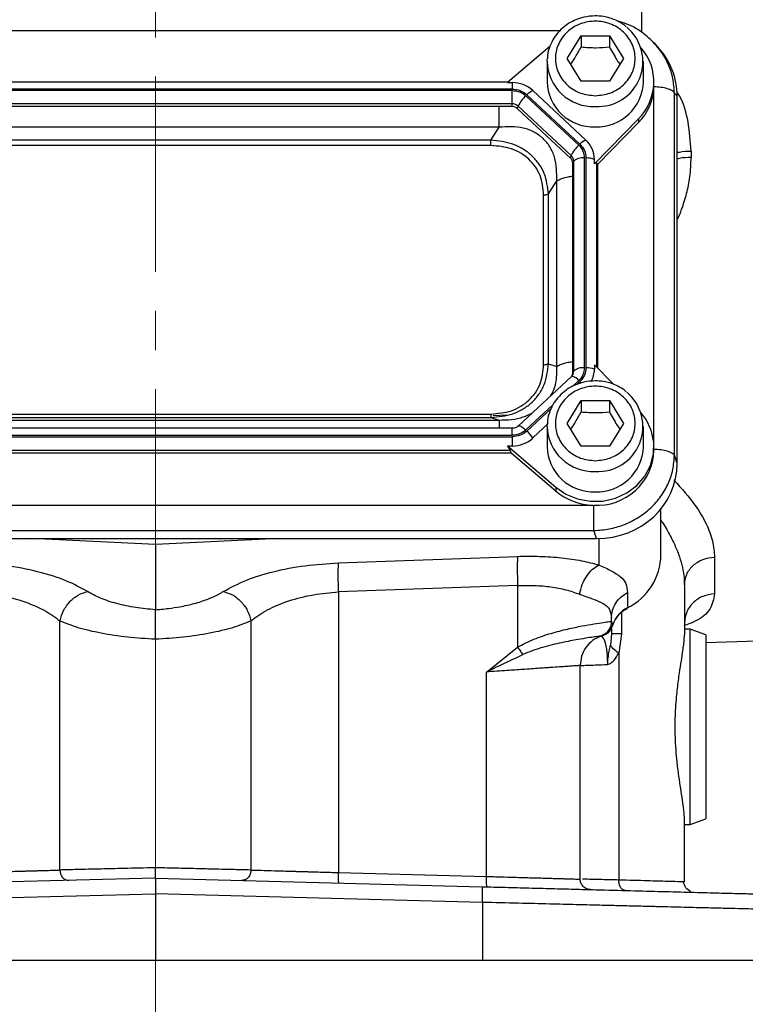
# Model space of a CAD drawing. Header units: inches. Extents: x 0.6 to 16.3, y 0.2 to 11.5.
# Tile 4 of 17: x 4.5 to 6.4, y 4.2 to 6.8. Entities that reach past the tile are written whole.
import ezdxf

# ---------------------------------------------------------------- set-up
doc = ezdxf.new("R2010")
doc.units = ezdxf.units.IN
doc.header["$MEASUREMENT"] = 0
doc.linetypes.add('CENTERX2', pattern=[0.8, 0.5, -0.1, 0.1, -0.1])
doc.styles.add('SLDTEXTSTYLE0', font='TXT', dxfattribs={"width": 0.75})
doc.dimstyles.new('SLDDIMSTYLE0', dxfattribs={"dimtxt": 0.137795, "dimasz": 0.14, "dimexe": 0, "dimexo": 0.0625, "dimgap": 0.034449, "dimtad": 0, "dimdec": 1, "dimlfac": 1.5, "dimrnd": 1e-09, "dimzin": 12, "dimdsep": 46, "dimtxsty": 'SLDTEXTSTYLE0', "dimblk1": 'CLOSED', "dimblk2": 'CLOSED', "dimsah": 1, "dimcen": 0.09, "dimadec": 0, "dimazin": 3, "dimtfac": 1, "dimtdec": 1, "dimtofl": 0, "dimtmove": 0, "dimatfit": 3, "dimldrblk": 'CLOSED', "dimfxl": 0, "dimfrac": 2, "dimtolj": 1, "dimtzin": 12, "dimarcsym": 0})

# ---------------------------------------------------------------- blocks, each defined once
blk = doc.blocks.new('_Closed')
at = {"color": 0, "linetype": 'ByBlock', "lineweight": -2}
for p, q in [((-1, 0.166667), (0, 0)), ((-1, 0.166667), (-1, -0.166667)), ((0, 0), (-1, -0.166667)), ((0, 0), (-1, 0))]:
    blk.add_line(p, q, dxfattribs=at)
blk = doc.blocks.new('_D_11')
at = {"color": 7, "linetype": 'Continuous', "lineweight": 0}
for p, q in [((3.2227, 4.3121), (3.2227, 3.9183)), ((6.476, 4.3121), (6.476, 3.9183)), ((5.6541, 4.1561), (5.6121, 4.1561)), ((5.6121, 4.1561), (5.6121, 3.9374)), ((5.9596, 4.1561), (6.0015, 4.1561)), ((6.0015, 4.1561), (6.0015, 3.9374)), ((3.2227, 3.9577), (5.4913, 3.9577)), ((6.476, 3.9577), (6.1224, 3.9577)), ((5.6121, 3.9374), (5.6541, 3.9374)), ((6.0015, 3.9374), (5.9596, 3.9374))]:
    blk.add_line(p, q, dxfattribs=at)
at = {"color": 7, "linetype": 'Continuous', "lineweight": 18, "xscale": 0.14, "yscale": 0.14, "rotation": 180.0000000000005}
blk.add_blockref('_Closed', (3.2227, 3.9577, 0.1218), dxfattribs=at)
at = {"color": 7, "linetype": 'Continuous', "lineweight": 18, "xscale": 0.14, "yscale": 0.14}
blk.add_blockref('_Closed', (6.476, 3.9577, 0.1218), dxfattribs=at)
at = {"color": 7, "linetype": 'Continuous', "lineweight": 18, "char_height": 0.1378, "attachment_point": 1, "style": 'SLDTEXTSTYLE0'}
for s, insert in [('124', (5.6541, 4.115)), ('4.9', (5.6796, 3.9088))]:
    blk.add_mtext(s, dxfattribs=dict(at, insert=insert))

msp = doc.modelspace()

# ---------------------------------------------------------------- linework, layer by layer
at = {"color": 7, "linetype": 'CENTERX2', "lineweight": 18}
for p, q in [((4.8494, 3.712), (4.8494, 9.9335)), ((4.8494, 5.1731), (4.8494, 3.712))]:
    msp.add_line(p, q, dxfattribs=at)
at = {"color": 8, "linetype": 'Continuous', "lineweight": 25}
for p, q in [((6.0933, 6.7766), (6.0933, 6.7251)), ((5.8834, 6.7286), (3.8152, 6.7286)), ((6.1246, 5.6702), (6.1246, 6.5831)), ((5.9787, 5.8679), (5.9787, 6.3903)), ((5.9172, 5.8198), (5.9326, 5.8341)), ((5.9276, 5.8241), (5.9355, 5.8314)), ((5.797, 5.7076), (5.8671, 5.7729)), ((5.7999, 5.7049), (5.8621, 5.7629)), ((5.7622, 5.6941), (5.7622, 5.7121)), ((5.9848, 5.3622), (5.9848, 5.4299)), ((6.0418, 5.2408), (6.0418, 5.1862))]:
    msp.add_line(p, q, dxfattribs=at)
at = {"color": 7, "linetype": 'Continuous', "lineweight": 25}
for p, q in [((5.9027, 6.6579), (5.9387, 6.7162)), ((5.9387, 6.7162), (6.0107, 6.7162)), ((5.9387, 6.7162), (5.9387, 6.6875)), ((6.0107, 6.7162), (6.0467, 6.6579)), ((6.0107, 6.7162), (6.0107, 6.6875)), ((5.8583, 6.6886), (5.7503, 6.5962)), ((6.1269, 6.6946), (6.1235, 6.6984)), ((6.1352, 6.6869), (6.1276, 6.6952)), ((5.8514, 6.6503), (5.8516, 6.6567)), ((5.8514, 6.6503), (5.8514, 6.5982)), ((5.9387, 6.5997), (5.9027, 6.6579)), ((6.0467, 6.6579), (6.0107, 6.5997)), ((6.098, 6.5982), (6.098, 6.6503)), ((6.0107, 6.5997), (5.9387, 6.5997)), ((5.7622, 6.5797), (3.9372, 6.5797)), ((5.7622, 6.5759), (3.9372, 6.5759)), ((5.7521, 6.5977), (3.9473, 6.5977)), ((5.7503, 6.5962), (5.7622, 6.5962)), ((5.7622, 6.5962), (5.7622, 6.5797)), ((5.7622, 6.5419), (5.7622, 6.5759)), ((5.9506, 6.4492), (5.8151, 6.5757)), ((6.1247, 6.5887), (6.1247, 6.5982)), ((6.1247, 6.5852), (6.1247, 6.5887)), ((5.9326, 6.4359), (5.797, 6.5625)), ((5.9355, 6.4386), (5.7999, 6.5652)), ((6.1771, 5.6428), (6.1771, 6.5694)), ((6.184, 6.5618), (6.1771, 6.5694)), ((6.184, 5.6223), (6.184, 6.5618)), ((5.7622, 6.5419), (3.9372, 6.5419)), ((5.7622, 6.5348), (3.9372, 6.5348)), ((5.7622, 6.5348), (5.7622, 6.5419)), ((5.7759, 6.5295), (5.7775, 6.536)), ((5.9114, 6.403), (5.7759, 6.5295)), ((5.9131, 6.4094), (5.7775, 6.536)), ((5.9725, 6.3887), (6.0853, 6.5036)), ((6.0853, 6.5036), (6.0853, 6.4941)), ((5.7288, 6.4822), (3.9707, 6.4822)), ((5.7074, 6.449), (5.7288, 6.4822)), ((5.981, 6.3878), (6.0853, 6.4941)), ((5.7074, 6.449), (3.992, 6.449)), ((5.7074, 6.4351), (3.992, 6.4351)), ((5.9114, 6.403), (5.9131, 6.4094)), ((5.947, 5.8666), (5.947, 6.4034)), ((5.9511, 5.8666), (5.9511, 6.4034)), ((5.9725, 6.3887), (5.9725, 6.3998)), ((6.2199, 6.4212), (6.2199, 6.4049)), ((5.917, 6.3903), (5.9194, 6.3951)), ((5.917, 5.8535), (5.917, 6.3903)), ((5.9194, 5.8583), (5.9194, 6.3951)), ((5.981, 6.3878), (5.9787, 6.3903)), ((5.981, 5.8655), (5.981, 6.3878)), ((5.8546, 6.3115), (5.876, 6.3447)), ((5.876, 5.8704), (5.876, 6.3447)), ((5.8425, 5.8745), (5.8425, 6.309)), ((5.8546, 5.877), (5.8546, 6.3115)), ((5.8546, 5.877), (5.876, 5.8704)), ((5.9725, 5.8741), (5.9725, 5.863)), ((6.0214, 5.8244), (5.9725, 5.8741)), ((5.9135, 5.8445), (5.7779, 5.718)), ((5.9174, 5.8498), (5.9142, 5.845)), ((5.917, 5.8535), (5.9194, 5.8583)), ((5.9173, 5.8496), (5.917, 5.849)), ((5.9027, 5.7244), (5.9387, 5.7826)), ((5.9387, 5.7826), (6.0107, 5.7826)), ((5.9387, 5.7826), (5.9387, 5.7539)), ((6.0107, 5.7826), (6.0467, 5.7244)), ((6.0107, 5.7826), (6.0107, 5.7539)), ((3.992, 5.7484), (5.7074, 5.7484)), ((5.7131, 5.7447), (5.748, 5.7465)), ((3.9707, 5.7329), (5.7288, 5.7329)), ((3.992, 5.7396), (5.7074, 5.7396)), ((5.7074, 5.7396), (5.7288, 5.7329)), ((5.8151, 5.6871), (5.8545, 5.7239)), ((5.8514, 5.7167), (5.8516, 5.7231)), ((5.9387, 5.6662), (5.9027, 5.7244)), ((6.0467, 5.7244), (6.0107, 5.6662)), ((5.7622, 5.7121), (3.9372, 5.7121)), ((3.9372, 5.6941), (5.7622, 5.6941)), ((5.8514, 5.7167), (5.8514, 5.6646)), ((6.098, 5.6646), (6.098, 5.7167)), ((3.9372, 5.6903), (5.7622, 5.6903)), ((5.7622, 5.6903), (5.7622, 5.6667)), ((3.9398, 5.6492), (5.7596, 5.6492)), ((3.9424, 5.6562), (5.757, 5.6562)), ((5.7503, 5.6667), (5.8734, 5.5614)), ((5.7503, 5.6667), (5.7622, 5.6667)), ((5.7596, 5.6492), (5.757, 5.6562)), ((5.7596, 5.6492), (5.8734, 5.5518)), ((6.0107, 5.6662), (5.9387, 5.6662)), ((6.1247, 5.6551), (6.1247, 5.6646)), ((6.184, 5.6223), (6.1771, 5.6428)), ((5.8734, 5.5614), (5.8734, 5.5518)), ((3.7307, 5.5152), (5.9687, 5.5152)), ((6.1427, 5.3887), (6.1427, 5.5059)), ((3.7285, 5.4503), (5.971, 5.4503)), ((5.9779, 5.4298), (5.971, 5.4503)), ((3.7215, 5.4298), (5.9779, 5.4298)), ((4.8494, 5.4143), (4.5324, 5.4298)), ((5.1664, 5.4298), (4.8494, 5.4143)), ((4.8494, 5.4143), (4.8494, 5.2479)), ((5.3181, 5.3678), (5.776, 5.3843)), ((6.2799, 5.3825), (6.2799, 5.2885)), ((5.776, 5.3097), (5.3181, 5.2932)), ((5.3181, 5.2932), (5.3181, 4.5755)), ((5.776, 5.3097), (5.776, 5.152)), ((6.0571, 5.2919), (6.0571, 5.2528)), ((6.2027, 5.3112), (6.2027, 5.1833)), ((4.605, 4.582), (4.605, 5.2196)), ((5.0938, 5.2196), (5.0938, 4.582)), ((6.016, 5.2182), (6.016, 5.2266)), ((6.016, 5.2182), (6.016, 5.2182)), ((6.0195, 5.2091), (6.016, 5.2182)), ((6.016, 5.2001), (6.016, 5.1862)), ((6.2174, 5.1982), (6.2027, 5.1982)), ((6.2574, 5.1836), (6.2174, 5.1982)), ((6.2174, 4.9481), (6.2174, 5.1982)), ((6.2574, 5.1637), (7.2105, 5.197)), ((5.9894, 5.1805), (5.9894, 5.1805)), ((5.9941, 5.182), (5.9961, 5.1827)), ((6.016, 5.1862), (6.0133, 5.1572)), ((6.0418, 5.1862), (6.0346, 5.1368)), ((6.2574, 5.1836), (6.2574, 4.9481)), ((5.696, 5.0885), (5.776, 5.152)), ((6.0346, 5.1368), (6.0346, 4.5563)), ((5.696, 4.5656), (5.696, 5.0885)), ((5.936, 4.5586), (5.936, 5.1051)), ((6.2174, 4.6981), (6.2174, 4.9481)), ((6.2574, 4.9481), (6.2574, 4.7126)), ((6.2027, 4.5517), (6.2027, 4.713)), ((6.2174, 4.6981), (6.2574, 4.7126)), ((6.2027, 4.6981), (6.2174, 4.6981)), ((4.8494, 4.5611), (4.0135, 4.5392)), ((4.8494, 4.5611), (5.6853, 4.5392)), ((5.3181, 4.5755), (5.696, 4.5656)), ((6.2027, 4.5517), (6.1977, 4.5518)), ((4.0124, 4.4992), (4.8494, 4.5212)), ((5.6863, 4.4992), (4.8494, 4.5212)), ((4.8494, 4.5212), (4.8494, 4.3515)), ((5.6863, 4.4992), (5.6863, 4.3515)), ((4.0124, 4.3515), (4.8494, 4.3515)), ((4.8494, 4.3515), (5.6863, 4.3515)), ((5.6863, 4.3515), (6.476, 4.3515))]:
    msp.add_line(p, q, dxfattribs=at)
at = {"color": 7, "linetype": 'Continuous', "lineweight": 25, "flags": 128}
for points in [[(5.9142, 5.845), (5.914, 5.8449), (5.9135, 5.8445)], [(5.8734, 5.5614), (5.8997, 5.5434), (5.9296, 5.5311), (5.9616, 5.5251), (5.9943, 5.5258), (6.026, 5.533), (6.0553, 5.5465), (6.0808, 5.5656), (6.1012, 5.5894), (6.1157, 5.6167), (6.1234, 5.6464), (6.1241, 5.6768), (6.1178, 5.7067), (6.1046, 5.7347), (6.0922, 5.7517)]]:
    msp.add_lwpolyline(points, dxfattribs=at)
at = {"color": 8, "linetype": 'Continuous', "lineweight": 25, "flags": 128}
for points in [[(5.9355, 5.8314), (5.9376, 5.8293), (5.9387, 5.8282)], [(5.7779, 5.718), (5.7784, 5.7183), (5.7799, 5.7186), (5.7819, 5.7181), (5.7843, 5.7171), (5.7871, 5.7155), (5.7903, 5.7133), (5.7936, 5.7106), (5.797, 5.7076)]]:
    msp.add_lwpolyline(points, dxfattribs=at)
at = {"color": 7, "linetype": 'Continuous', "lineweight": 25}
for centre, radius, start, end in [((5.982, 6.6495), 0.1145, 266.3771, 50.3726), ((5.991, 6.5982), 0.1335, 314.9217, 40.772), ((5.7626, 6.5186), 0.0776, 47.4101, 90.3067), ((5.8351, 6.5308), 0.0492, 114.0491, 135.7255), ((5.9698, 6.6015), 0.1185, 181.5683, 272.3664), ((5.9784, 6.6028), 0.1198, 268.2549, 357.8104), ((5.9893, 6.5896), 0.1354, 315.13, 357.2496), ((5.8441, 6.5074), 0.0724, 130.5237, 156.7761), ((5.7623, 6.5194), 0.0225, 47.4101, 90.3067), ((5.7623, 6.5148), 0.02, 47.4101, 90.3067), ((5.9707, 6.4043), 0.0492, 114.0491, 135.7255), ((5.9049, 6.3994), 0.0676, 0.3768, 47.4752), ((5.9796, 6.3809), 0.0724, 130.5237, 156.7761), ((5.8996, 6.3901), 0.0175, 0.3768, 47.4752), ((5.8998, 6.395), 0.0196, 0.3768, 47.4752), ((5.9423, 6.369), 0.0347, 82.2097, 131.263), ((5.9525, 6.3459), 0.0575, 69.6232, 91.4049), ((5.9001, 5.8535), 0.017, 338.3655, 359.9556), ((5.9423, 5.8323), 0.0347, 82.2097, 131.263), ((5.9525, 5.8091), 0.0575, 69.6232, 91.4049), ((5.9063, 5.8632), 0.0662, 331.59, 359.8977), ((5.982, 5.7159), 0.1145, 266.3771, 50.3726), ((5.7316, 5.6311), 0.1005, 33.8558, 47.191), ((5.7626, 5.7442), 0.0776, 269.6933, 312.5899), ((5.9698, 5.6679), 0.1185, 181.5683, 272.3664), ((5.9793, 5.6603), 0.1455, 266.7037, 357.9341), ((5.9784, 5.6692), 0.1198, 268.2549, 357.8104), ((5.9738, 5.6707), 0.1557, 229.8035, 268.1235), ((5.9884, 5.3909), 0.1543, 296.448, 359.1655), ((6.0915, 5.185), 0.0759, 116.9064, 161.5208)]:
    msp.add_arc(centre, radius, start, end, dxfattribs=at)
at = {"color": 8, "linetype": 'Continuous', "lineweight": 25}
for centre, radius, start, end in [((5.9698, 6.6535), 0.1185, 181.5683, 272.3664), ((5.9107, 5.8181), 0.0271, 36.1819, 82.5132), ((5.9002, 5.8584), 0.0192, 332.7518, 359.904), ((5.9698, 5.72), 0.1185, 181.5683, 272.3664)]:
    msp.add_arc(centre, radius, start, end, dxfattribs=at)
at = {"color": 7, "linetype": 'Continuous', "lineweight": 25}
for centre, major_axis, ratio, start_param, end_param in [((5.9715, 6.5558), (0.2087, 0.0437), 0.927683, 6.091166, 6.782759), ((5.9511, 6.3604), (0.0275, 0.0299), 0.170211, 6.275096, 6.798785), ((5.7269, 5.6802), (0.0301, -0.0274), 0.184584, 0.341071, 0.86476), ((5.9715, 5.6282), (0.2087, -0.0437), 0.927683, 4.934566, 6.475204)]:
    msp.add_ellipse(centre, major_axis=major_axis, ratio=ratio, start_param=start_param, end_param=end_param, dxfattribs=at)
for points, knots in [([(5.9747, 6.7669), (5.9649, 6.7662), (5.9511, 6.7654), (5.9316, 6.7598), (5.9157, 6.7532), (5.8982, 6.7425), (5.882, 6.7282), (5.868, 6.7103), (5.8577, 6.6892), (5.8522, 6.6708), (5.8522, 6.6597), (5.8522, 6.6567)], [0, 0, 0, 0, 0.158631, 0.222132, 0.327655, 0.437699, 0.556421, 0.681591, 0.812817, 0.950271, 1, 1, 1, 1]), ([(5.9747, 6.5627), (5.9619, 6.564), (5.9421, 6.566), (5.9184, 6.5778), (5.9021, 6.5901), (5.8888, 6.6054), (5.8765, 6.6275), (5.8702, 6.6579), (5.8765, 6.6884), (5.8888, 6.7105), (5.9021, 6.7258), (5.9184, 6.7381), (5.9421, 6.7496), (5.9747, 6.7555), (6.0073, 6.7496), (6.031, 6.7381), (6.0474, 6.7258), (6.0606, 6.7105), (6.0729, 6.6884), (6.0792, 6.6579), (6.0729, 6.6275), (6.0606, 6.6054), (6.0474, 6.5901), (6.031, 6.5778), (6.0073, 6.566), (5.9875, 6.564), (5.9747, 6.5627)], [0, 0, 0, 0, 0.0598642, 0.0920902, 0.125, 0.1579098, 0.1901358, 0.25, 0.3098642, 0.3420902, 0.375, 0.4079098, 0.4401358, 0.5, 0.5598642, 0.5920902, 0.625, 0.6579098, 0.6901358, 0.75, 0.8098642, 0.8420902, 0.875, 0.9079098, 0.9401358, 1, 1, 1, 1]), ([(6.0541, 6.7388), (6.0516, 6.741), (6.0435, 6.748), (6.029, 6.7554), (6.0118, 6.7618), (5.9943, 6.766), (5.9816, 6.7665), (5.9747, 6.7669)], [0, 0, 0, 0, 0.118049, 0.37838, 0.56115, 0.761614, 1, 1, 1, 1]), ([(6.1278, 6.695), (6.117, 6.7053), (6.0956, 6.7258), (6.0622, 6.7449), (6.04, 6.7509), (6.0323, 6.7529)], [0, 0, 0, 0, 0.397068, 0.78982, 1, 1, 1, 1]), ([(5.9119, 6.6431), (5.9152, 6.6481), (5.9242, 6.6613), (5.9331, 6.6774), (5.9387, 6.6875)], [0, 0, 0, 0, 0.376375, 1, 1, 1, 1]), ([(5.9387, 6.6875), (5.9516, 6.6864), (5.9756, 6.6845), (5.9996, 6.6865), (6.0107, 6.6875)], [0, 0, 0, 0, 0.534747, 1, 1, 1, 1]), ([(6.0107, 6.6875), (6.0171, 6.6759), (6.0261, 6.6598), (6.035, 6.6467), (6.0375, 6.6431)], [0, 0, 0, 0, 0.718831, 1, 1, 1, 1]), ([(5.876, 6.3447), (5.8761, 6.3653), (5.8761, 6.3959), (5.8598, 6.432), (5.8419, 6.4542), (5.8184, 6.4707), (5.7808, 6.4849), (5.7497, 6.4833), (5.7288, 6.4822)], [0, 0, 0, 0, 0.257397, 0.381602, 0.5, 0.618394, 0.742603, 1, 1, 1, 1]), ([(5.8546, 6.3115), (5.8526, 6.3294), (5.8495, 6.3563), (5.8314, 6.3885), (5.8132, 6.4096), (5.7905, 6.4266), (5.7559, 6.4437), (5.7267, 6.4469), (5.7074, 6.449)], [0, 0, 0, 0, 0.2489774, 0.3760593, 0.5, 0.6239451, 0.7510226, 1, 1, 1, 1]), ([(5.8425, 6.309), (5.8409, 6.3258), (5.8385, 6.351), (5.8222, 6.381), (5.8055, 6.4006), (5.7846, 6.4162), (5.7524, 6.4314), (5.7254, 6.4336), (5.7074, 6.4351)], [0, 0, 0, 0, 0.250062, 0.376147, 0.5, 0.62379, 0.749938, 1, 1, 1, 1]), ([(5.7074, 5.7396), (5.7267, 5.7413), (5.7559, 5.744), (5.7905, 5.7606), (5.8132, 5.7776), (5.8314, 5.7988), (5.8495, 5.8313), (5.8526, 5.8588), (5.8546, 5.877)], [0, 0, 0, 0, 0.2489774, 0.3760593, 0.5, 0.6239451, 0.7510226, 1, 1, 1, 1]), ([(5.7074, 5.7484), (5.7254, 5.7499), (5.7524, 5.7522), (5.7845, 5.7674), (5.8055, 5.783), (5.8222, 5.8025), (5.8385, 5.8325), (5.8409, 5.8578), (5.8425, 5.8745)], [0, 0, 0, 0, 0.250062, 0.376147, 0.5, 0.62379, 0.749938, 1, 1, 1, 1]), ([(5.9747, 5.8333), (5.9649, 5.8327), (5.9511, 5.8318), (5.9316, 5.8262), (5.9157, 5.8197), (5.8982, 5.8089), (5.882, 5.7946), (5.868, 5.7768), (5.8577, 5.7556), (5.8522, 5.7372), (5.8522, 5.7261), (5.8522, 5.7231)], [0, 0, 0, 0, 0.158631, 0.222132, 0.327655, 0.437699, 0.556421, 0.681591, 0.812817, 0.950271, 1, 1, 1, 1]), ([(5.9747, 5.6291), (5.9619, 5.6304), (5.9421, 5.6324), (5.9184, 5.6442), (5.9021, 5.6565), (5.8888, 5.6718), (5.8765, 5.694), (5.8702, 5.7244), (5.8765, 5.7548), (5.8888, 5.7769), (5.9021, 5.7922), (5.9184, 5.8046), (5.9421, 5.8161), (5.9747, 5.8219), (6.0073, 5.8161), (6.031, 5.8046), (6.0474, 5.7922), (6.0606, 5.7769), (6.0729, 5.7548), (6.0792, 5.7244), (6.0729, 5.694), (6.0606, 5.6718), (6.0474, 5.6565), (6.031, 5.6442), (6.0073, 5.6324), (5.9875, 5.6304), (5.9747, 5.6291)], [0, 0, 0, 0, 0.0598642, 0.0920902, 0.125, 0.1579098, 0.1901358, 0.25, 0.3098642, 0.3420902, 0.375, 0.4079098, 0.4401358, 0.5, 0.5598642, 0.5920902, 0.625, 0.6579098, 0.6901358, 0.75, 0.8098642, 0.8420902, 0.875, 0.9079098, 0.9401358, 1, 1, 1, 1]), ([(6.0541, 5.8052), (6.0516, 5.8074), (6.0435, 5.8145), (6.029, 5.8218), (6.0118, 5.8283), (5.9943, 5.8324), (5.9816, 5.833), (5.9747, 5.8333)], [0, 0, 0, 0, 0.118049, 0.37838, 0.56115, 0.761614, 1, 1, 1, 1]), ([(5.9119, 5.7096), (5.9152, 5.7145), (5.9242, 5.7277), (5.9331, 5.7439), (5.9387, 5.7539)], [0, 0, 0, 0, 0.376375, 1, 1, 1, 1]), ([(5.9387, 5.7539), (5.9516, 5.7529), (5.9756, 5.7509), (5.9996, 5.753), (6.0107, 5.7539)], [0, 0, 0, 0, 0.534747, 1, 1, 1, 1]), ([(6.0107, 5.7539), (6.0171, 5.7423), (6.0261, 5.7262), (6.035, 5.7132), (6.0375, 5.7095)], [0, 0, 0, 0, 0.718831, 1, 1, 1, 1]), ([(5.7779, 5.718), (5.7778, 5.7179), (5.7768, 5.7167), (5.774, 5.715), (5.7698, 5.7131), (5.7657, 5.7122), (5.7631, 5.7121), (5.7622, 5.7121)], [0, 0, 0, 0, 0.0321169, 0.3195246, 0.5670636, 0.8527314, 1, 1, 1, 1]), ([(5.971, 5.4503), (5.9842, 5.4513), (6.0102, 5.4532), (6.042, 5.4626), (6.0663, 5.4733), (6.0904, 5.4867), (6.1175, 5.5074), (6.144, 5.5377), (6.1629, 5.5712), (6.1747, 5.6068), (6.1763, 5.6306), (6.1771, 5.6428)], [0, 0, 0, 0, 0.1230964, 0.2409199, 0.3064863, 0.3715493, 0.5000851, 0.6286241, 0.7590801, 0.8769054, 1, 1, 1, 1]), ([(4.6758, 5.2942), (4.6585, 5.3038), (4.6236, 5.3231), (4.5502, 5.3458), (4.4674, 5.3622), (4.4091, 5.3659), (4.3807, 5.3678)], [0, 0, 0, 0, 0.251919, 0.508037, 0.759698, 1, 1, 1, 1]), ([(5.0229, 5.2942), (5.0422, 5.3047), (5.0775, 5.324), (5.1511, 5.3463), (5.231, 5.3621), (5.2893, 5.3659), (5.3181, 5.3678)], [0, 0, 0, 0, 0.276938, 0.508222, 0.75687, 1, 1, 1, 1]), ([(5.776, 5.3843), (5.7952, 5.3846), (5.8336, 5.3852), (5.8888, 5.3812), (5.9406, 5.3739), (5.97, 5.3661), (5.9848, 5.3622)], [0, 0, 0, 0, 0.248228, 0.496982, 0.747291, 1, 1, 1, 1]), ([(5.9347, 5.2876), (5.9365, 5.2959), (5.9403, 5.3124), (5.9521, 5.3346), (5.9673, 5.3526), (5.9789, 5.359), (5.9848, 5.3622)], [0, 0, 0, 0, 0.250078, 0.5, 0.749922, 1, 1, 1, 1]), ([(5.9848, 5.3622), (5.9957, 5.3572), (6.0181, 5.3468), (6.0404, 5.3328), (6.0547, 5.3155), (6.0563, 5.2998), (6.0571, 5.2919)], [0, 0, 0, 0, 0.231703, 0.477108, 0.735841, 1, 1, 1, 1]), ([(4.3807, 5.2932), (4.4023, 5.2914), (4.4469, 5.2876), (4.5099, 5.2711), (4.5655, 5.2483), (4.5919, 5.2292), (4.605, 5.2196)], [0, 0, 0, 0, 0.236631, 0.486595, 0.744009, 1, 1, 1, 1]), ([(4.6054, 5.2196), (4.608, 5.2285), (4.6131, 5.2462), (4.63, 5.2695), (4.6517, 5.2871), (4.6678, 5.2918), (4.6758, 5.2942)], [0, 0, 0, 0, 0.249937, 0.499762, 0.749707, 1, 1, 1, 1]), ([(4.8494, 5.2479), (4.8325, 5.2494), (4.7979, 5.2525), (4.7496, 5.263), (4.7068, 5.2769), (4.6861, 5.2885), (4.6758, 5.2942)], [0, 0, 0, 0, 0.240965, 0.492289, 0.747829, 1, 1, 1, 1]), ([(4.8494, 5.2479), (4.8545, 5.2482), (4.8661, 5.2491), (4.887, 5.2514), (4.9091, 5.2548), (4.9308, 5.2592), (4.9492, 5.2637), (4.9716, 5.2703), (4.9982, 5.2801), (5.0143, 5.2893), (5.0229, 5.2942)], [0, 0, 0, 0, 0.073339, 0.163744, 0.300878, 0.39955, 0.498306, 0.598095, 0.785557, 1, 1, 1, 1]), ([(5.0229, 5.2942), (5.031, 5.2919), (5.0472, 5.2873), (5.069, 5.2697), (5.0861, 5.2463), (5.0912, 5.2285), (5.0938, 5.2196)], [0, 0, 0, 0, 0.250122, 0.500004, 0.749884, 1, 1, 1, 1]), ([(5.0938, 5.2196), (5.1069, 5.2292), (5.1332, 5.2483), (5.1889, 5.2711), (5.2519, 5.2876), (5.2964, 5.2914), (5.3181, 5.2932)], [0, 0, 0, 0, 0.25601, 0.513417, 0.763374, 1, 1, 1, 1]), ([(5.776, 5.3097), (5.7905, 5.31), (5.8198, 5.3107), (5.8616, 5.3067), (5.9011, 5.2993), (5.9233, 5.2916), (5.9347, 5.2876)], [0, 0, 0, 0, 0.246405, 0.494831, 0.742053, 1, 1, 1, 1]), ([(5.9347, 5.2876), (5.9468, 5.2832), (5.9711, 5.2744), (5.9968, 5.264), (6.0133, 5.2497), (6.0151, 5.2344), (6.016, 5.2266)], [0, 0, 0, 0, 0.248047, 0.495522, 0.745376, 1, 1, 1, 1]), ([(4.8494, 5.1731), (4.8494, 5.1805), (4.8494, 5.1969), (4.8494, 5.2178), (4.8494, 5.2328), (4.8494, 5.2412), (4.8494, 5.2453), (4.8494, 5.2471), (4.8494, 5.2477), (4.8494, 5.2479)], [0, 0, 0, 0, 0.2265963, 0.5037343, 0.702561, 0.8518387, 0.9510286, 0.981799, 1, 1, 1, 1]), ([(6.0192, 5.2066), (6.021, 5.2118), (6.0247, 5.2229), (6.0361, 5.2368), (6.0473, 5.2464), (6.0547, 5.2501), (6.0568, 5.2511)], [0, 0, 0, 0, 0.284318, 0.602502, 0.890683, 1, 1, 1, 1]), ([(4.605, 5.2196), (4.6194, 5.2138), (4.6487, 5.202), (4.7092, 5.1879), (4.7773, 5.1774), (4.8257, 5.1745), (4.8494, 5.1731)], [0, 0, 0, 0, 0.2494284, 0.5042648, 0.7574627, 1, 1, 1, 1]), ([(4.8494, 5.1731), (4.873, 5.1745), (4.9214, 5.1774), (4.9896, 5.1879), (5.0501, 5.202), (5.0793, 5.2138), (5.0938, 5.2196)], [0, 0, 0, 0, 0.242553, 0.495773, 0.750602, 1, 1, 1, 1]), ([(5.776, 5.152), (5.7824, 5.1556), (5.796, 5.1632), (5.8175, 5.1725), (5.8398, 5.1807), (5.8691, 5.1899), (5.9043, 5.1989), (5.9416, 5.2066), (5.9729, 5.2119), (5.9962, 5.2154), (6.0121, 5.2176), (6.0147, 5.218), (6.016, 5.2182)], [0, 0, 0, 0, 0.0572906, 0.1200176, 0.1829636, 0.245585, 0.3715842, 0.4966087, 0.6195344, 0.7470051, 0.8689312, 1, 1, 1, 1]), ([(6.016, 5.2182), (6.0156, 5.2141), (6.0149, 5.2059), (6.0091, 5.1948), (6.0006, 5.1857), (5.9931, 5.1822), (5.9894, 5.1805)], [0, 0, 0, 0, 0.250069, 0.5, 0.749931, 1, 1, 1, 1]), ([(5.9961, 5.1827), (5.9989, 5.184), (6.0048, 5.1866), (6.0119, 5.1931), (6.017, 5.2007), (6.0186, 5.2063), (6.0194, 5.2091)], [0, 0, 0, 0, 0.233257, 0.496869, 0.748098, 1, 1, 1, 1]), ([(5.9894, 5.1804), (5.9885, 5.1803), (5.9867, 5.18), (5.9747, 5.1784), (5.9561, 5.1758), (5.9338, 5.1723), (5.9107, 5.1681), (5.8887, 5.1637), (5.8649, 5.1582), (5.8396, 5.1515), (5.814, 5.1434), (5.7972, 5.1364), (5.7891, 5.133)], [0, 0, 0, 0, 0.123595, 0.24915, 0.375161, 0.500025, 0.58424, 0.668228, 0.752349, 0.836878, 0.921624, 1, 1, 1, 1]), ([(6.0064, 5.1078), (6.0064, 5.1115), (6.0064, 5.1191), (6.0059, 5.1301), (6.0049, 5.1409), (6.003, 5.1543), (5.9999, 5.1659), (5.9928, 5.1798), (5.9909, 5.1802), (5.9894, 5.1805)], [0, 0, 0, 0, 0.04966, 0.101932, 0.15927, 0.223772, 0.370133, 0.510452, 1, 1, 1, 1]), ([(5.9934, 5.1818), (5.9935, 5.1818), (5.9937, 5.1819), (5.994, 5.182), (5.9941, 5.182)], [0, 0, 0, 0, 0.500111, 1, 1, 1, 1]), ([(5.9949, 5.1829), (5.9949, 5.1829), (5.9949, 5.1828), (5.9968, 5.1832), (5.998, 5.1835)], [0, 0, 0, 0, 0.35683, 1, 1, 1, 1]), ([(6.2027, 4.713), (6.2027, 4.7159), (6.2025, 4.722), (6.2015, 4.7335), (6.1993, 4.7507), (6.1957, 4.7743), (6.1909, 4.805), (6.1863, 4.8375), (6.1825, 4.8718), (6.1799, 4.908), (6.179, 4.9409), (6.1793, 4.9709), (6.1806, 4.9976), (6.1825, 5.0231), (6.1849, 5.0464), (6.1874, 5.0669), (6.1908, 5.0909), (6.1948, 5.1169), (6.1985, 5.1404), (6.2011, 5.1592), (6.2025, 5.1729), (6.2026, 5.1803), (6.2027, 5.1833)], [0, 0, 0, 0, 0.032963, 0.069964, 0.110499, 0.179876, 0.24431, 0.307601, 0.370028, 0.431322, 0.495324, 0.536869, 0.582683, 0.631632, 0.670392, 0.708565, 0.746452, 0.81215, 0.872749, 0.915418, 0.965513, 1, 1, 1, 1]), ([(6.0064, 5.1078), (6.0065, 5.1098), (6.0065, 5.1127), (6.0068, 5.1182), (6.0079, 5.1275), (6.0104, 5.1413), (6.0123, 5.152), (6.0133, 5.1572)], [0, 0, 0, 0, 0.117087, 0.170605, 0.32467, 0.669483, 1, 1, 1, 1]), ([(6.0346, 5.1368), (6.0295, 5.1405), (6.0192, 5.1478), (6.0152, 5.1541), (6.0133, 5.1572)], [0, 0, 0, 0, 0.500003, 1, 1, 1, 1]), ([(5.696, 5.0885), (5.7135, 5.0971), (5.7447, 5.1122), (5.7757, 5.1266), (5.7892, 5.1329)], [0, 0, 0, 0, 0.564468, 1, 1, 1, 1]), ([(6.0064, 5.1078), (6.008, 5.1082), (6.0138, 5.1098), (6.0242, 5.1192), (6.0309, 5.1306), (6.0346, 5.1368)], [0, 0, 0, 0, 0.139886, 0.528328, 1, 1, 1, 1]), ([(5.936, 5.1051), (5.9352, 5.105), (5.9336, 5.1049), (5.9216, 5.1041), (5.9059, 5.103), (5.8883, 5.1018), (5.8694, 5.1005), (5.8504, 5.0992), (5.8321, 5.0979), (5.8115, 5.0965), (5.7841, 5.0946), (5.7458, 5.0919), (5.7139, 5.0898), (5.696, 5.0885)], [0, 0, 0, 0, 0.120033, 0.243263, 0.327272, 0.412719, 0.499608, 0.55743, 0.618415, 0.682561, 0.749871, 0.859789, 1, 1, 1, 1]), ([(5.936, 5.1051), (5.9369, 5.1051), (5.9385, 5.1052), (5.9523, 5.1057), (5.974, 5.1065), (5.9955, 5.1073), (6.0064, 5.1078)], [0, 0, 0, 0, 0.24175, 0.488995, 0.741742, 1, 1, 1, 1]), ([(4.8494, 4.5878), (4.8218, 4.5871), (4.7736, 4.586), (4.7056, 4.5844), (4.6483, 4.583), (4.619, 4.5823), (4.605, 4.582)], [0, 0, 0, 0, 0.286042, 0.500003, 0.761819, 1, 1, 1, 1]), ([(4.8494, 4.5611), (4.8494, 4.5615), (4.8494, 4.5622), (4.8493, 4.5671), (4.8493, 4.5734), (4.8493, 4.5807), (4.8494, 4.5853), (4.8494, 4.5878)], [0, 0, 0, 0, 0.239748, 0.435154, 0.668704, 0.822406, 1, 1, 1, 1]), ([(5.0938, 4.582), (5.0847, 4.5822), (5.0651, 4.5827), (5.0316, 4.5834), (4.9956, 4.5843), (4.9571, 4.5852), (4.9073, 4.5864), (4.8697, 4.5873), (4.8494, 4.5878)], [0, 0, 0, 0, 0.159222, 0.344812, 0.461367, 0.609442, 0.789001, 1, 1, 1, 1]), ([(4.3807, 4.5755), (4.3959, 4.5759), (4.424, 4.5767), (4.4587, 4.5777), (4.4838, 4.5785), (4.5011, 4.579), (4.5154, 4.5794), (4.5283, 4.5798), (4.5407, 4.5801), (4.5532, 4.5805), (4.5769, 4.5812), (4.5926, 4.5816), (4.605, 4.582)], [0, 0, 0, 0, 0.173483, 0.320454, 0.403722, 0.475176, 0.534813, 0.588182, 0.644864, 0.704858, 0.768163, 1, 1, 1, 1]), ([(4.6051, 4.582), (4.6055, 4.5784), (4.6063, 4.5714), (4.6115, 4.5625), (4.6191, 4.5564), (4.625, 4.5557), (4.6279, 4.5553)], [0, 0, 0, 0, 0.250253, 0.500106, 0.749882, 1, 1, 1, 1]), ([(4.8494, 4.5611), (4.8494, 4.5609), (4.8494, 4.5606), (4.8494, 4.5573), (4.8494, 4.5499), (4.8494, 4.5369), (4.8494, 4.5264), (4.8494, 4.5212)], [0, 0, 0, 0, 0.136275, 0.265343, 0.500864, 0.749258, 1, 1, 1, 1]), ([(5.0937, 4.582), (5.0933, 4.5784), (5.0925, 4.5714), (5.0873, 4.5625), (5.0797, 4.5564), (5.0738, 4.5557), (5.0709, 4.5553)], [0, 0, 0, 0, 0.250127, 0.499923, 0.749752, 1, 1, 1, 1]), ([(5.0938, 4.582), (5.102, 4.5817), (5.1196, 4.5812), (5.1554, 4.5802), (5.1875, 4.5792), (5.2106, 4.5786), (5.2213, 4.5783), (5.2324, 4.578), (5.2439, 4.5776), (5.2586, 4.5772), (5.2833, 4.5765), (5.3042, 4.5759), (5.3181, 4.5755)], [0, 0, 0, 0, 0.158578, 0.338215, 0.538892, 0.581634, 0.625222, 0.669655, 0.714933, 0.761057, 0.841953, 1, 1, 1, 1]), ([(5.696, 4.5656), (5.7086, 4.5652), (5.7322, 4.5645), (5.7643, 4.5636), (5.7905, 4.5629), (5.8126, 4.5622), (5.8318, 4.5617), (5.8488, 4.5612), (5.8634, 4.5607), (5.8757, 4.5604), (5.8863, 4.5601), (5.896, 4.5598), (5.9052, 4.5595), (5.9137, 4.5593), (5.924, 4.559), (5.9338, 4.5587), (5.9353, 4.5587), (5.936, 4.5586)], [0, 0, 0, 0, 0.098827, 0.185041, 0.258633, 0.319597, 0.38063, 0.437282, 0.489555, 0.537446, 0.578962, 0.623043, 0.669691, 0.718904, 0.770683, 0.883084, 1, 1, 1, 1]), ([(5.6853, 4.5392), (5.7053, 4.5387), (5.7454, 4.5377), (5.8049, 4.5361), (5.8634, 4.5346), (5.9206, 4.5331), (5.9885, 4.5313), (6.0653, 4.5293), (6.147, 4.5271), (6.2207, 4.5252), (6.2852, 4.5235), (6.3394, 4.5221), (6.3754, 4.5212), (6.3982, 4.5206), (6.4123, 4.5202), (6.4233, 4.5199), (6.4312, 4.5197), (6.4362, 4.5196), (6.4368, 4.5195), (6.4371, 4.5195)], [0, 0, 0, 0, 0.049972, 0.100203, 0.150176, 0.199953, 0.250042, 0.333512, 0.416677, 0.499981, 0.583209, 0.666635, 0.749942, 0.791618, 0.833308, 0.874973, 0.916492, 0.958307, 1, 1, 1, 1]), ([(6.0517, 4.5296), (6.0494, 4.5301), (6.0448, 4.531), (6.0391, 4.5372), (6.0353, 4.5459), (6.0349, 4.5528), (6.0346, 4.5563)], [0, 0, 0, 0, 0.250168, 0.5, 0.749832, 1, 1, 1, 1]), ([(6.2194, 4.527), (6.2146, 4.5298), (6.205, 4.5356), (6.2016, 4.5463), (6.1998, 4.5517)], [0, 0, 0, 0, 0.49419, 1, 1, 1, 1]), ([(6.476, 4.4796), (6.4749, 4.4796), (6.4725, 4.4796), (6.4534, 4.4801), (6.4269, 4.4808), (6.3967, 4.4815), (6.367, 4.4823), (6.3322, 4.4831), (6.2924, 4.4841), (6.2536, 4.4851), (6.2175, 4.486), (6.1852, 4.4868), (6.1501, 4.4877), (6.1121, 4.4886), (6.0712, 4.4897), (6.0273, 4.4907), (5.9788, 4.4919), (5.9225, 4.4934), (5.8552, 4.495), (5.7752, 4.497), (5.7172, 4.4985), (5.6863, 4.4992)], [0, 0, 0, 0, 0.079588, 0.159771, 0.240552, 0.290581, 0.341533, 0.393407, 0.446203, 0.499922, 0.532983, 0.567375, 0.6031, 0.640156, 0.678543, 0.718263, 0.759314, 0.806247, 0.862007, 0.926592, 1, 1, 1, 1])]:
    msp.add_open_spline(points, degree=3, knots=knots, dxfattribs=at)
at = {"color": 8, "linetype": 'Continuous', "lineweight": 25}
for points, knots in [([(6.1771, 6.5694), (6.1763, 6.5819), (6.1747, 6.6065), (6.1649, 6.6366), (6.1537, 6.6594), (6.1426, 6.6779), (6.1324, 6.6887), (6.1269, 6.6946)], [0, 0, 0, 0, 0.274057, 0.536375, 0.68235, 0.827203, 1, 1, 1, 1]), ([(6.2199, 6.4212), (6.2181, 6.4461), (6.2147, 6.4938), (6.2007, 6.546), (6.1857, 6.5694), (6.1835, 6.5728)], [0, 0, 0, 0, 0.483055, 0.923872, 1, 1, 1, 1]), ([(5.7288, 6.4822), (5.7288, 6.4879), (5.7288, 6.4994), (5.7288, 6.5179), (5.7288, 6.5299), (5.7288, 6.5348)], [0, 0, 0, 0, 0.368964, 0.737928, 1, 1, 1, 1]), ([(6.184, 6.417), (6.1861, 6.4176), (6.1963, 6.4205), (6.2094, 6.4209), (6.2199, 6.4212)], [0, 0, 0, 0, 0.197033, 1, 1, 1, 1]), ([(6.184, 6.2451), (6.1843, 6.2456), (6.1889, 6.2543), (6.1976, 6.2765), (6.2092, 6.3125), (6.2181, 6.3569), (6.2193, 6.3883), (6.2199, 6.4049)], [0, 0, 0, 0, 0.010426, 0.178794, 0.433968, 0.701621, 1, 1, 1, 1]), ([(6.2199, 6.4049), (6.2094, 6.4045), (6.1963, 6.4041), (6.1861, 6.4012), (6.184, 6.4006)], [0, 0, 0, 0, 0.802967, 1, 1, 1, 1]), ([(5.876, 6.3447), (5.88, 6.3468), (5.8879, 6.3509), (5.9025, 6.355), (5.9131, 6.3564), (5.917, 6.357)], [0, 0, 0, 0, 0.3831425, 0.766285, 1, 1, 1, 1]), ([(5.861, 5.7956), (5.8645, 5.8021), (5.8771, 5.8258), (5.8765, 5.8517), (5.876, 5.8704)], [0, 0, 0, 0, 0.276861, 1, 1, 1, 1]), ([(5.876, 5.8704), (5.88, 5.8724), (5.8879, 5.8765), (5.9025, 5.8807), (5.9131, 5.8821), (5.917, 5.8826)], [0, 0, 0, 0, 0.383142, 0.766285, 1, 1, 1, 1]), ([(5.7288, 5.7329), (5.7499, 5.7335), (5.7792, 5.7344), (5.8053, 5.7468), (5.8125, 5.7503)], [0, 0, 0, 0, 0.723141, 1, 1, 1, 1]), ([(5.7288, 5.7329), (5.7288, 5.7312), (5.7288, 5.7279), (5.7288, 5.72), (5.7288, 5.7134), (5.7288, 5.7121)], [0, 0, 0, 0, 0.441544, 0.883087, 1, 1, 1, 1]), ([(6.1756, 5.5797), (6.1954, 5.5579), (6.2293, 5.5203), (6.2593, 5.4678), (6.2768, 5.4233), (6.2789, 5.3961), (6.2799, 5.3825)], [0, 0, 0, 0, 0.320954, 0.551556, 0.77676, 1, 1, 1, 1]), ([(6.1427, 5.4761), (6.1451, 5.4726), (6.1515, 5.4633), (6.1631, 5.4435), (6.1764, 5.418), (6.1881, 5.3895), (6.1964, 5.3624), (6.2017, 5.3362), (6.2024, 5.3194), (6.2027, 5.3112)], [0, 0, 0, 0, 0.060962, 0.16167, 0.346315, 0.508952, 0.670485, 0.84009, 1, 1, 1, 1]), ([(6.2799, 5.2885), (6.2774, 5.275), (6.2723, 5.2484), (6.2429, 5.2217), (6.2113, 5.2104), (6.2009, 5.2067)], [0, 0, 0, 0, 0.405038, 0.80437, 1, 1, 1, 1]), ([(6.0346, 4.5563), (6.0194, 4.5567), (5.9895, 4.5574), (5.958, 4.5581), (5.9473, 4.5584), (5.942, 4.5585)], [0, 0, 0, 0, 0.343775, 0.677107, 1, 1, 1, 1]), ([(6.1977, 4.5518), (6.1963, 4.5518), (6.1924, 4.5519), (6.1618, 4.5528), (6.1101, 4.5542), (6.0602, 4.5556), (6.0346, 4.5563)], [0, 0, 0, 0, 0.1519245, 0.4360141, 0.7106773, 1, 1, 1, 1])]:
    msp.add_open_spline(points, degree=3, knots=knots, dxfattribs=at)
at = {"color": 7, "linetype": 'Continuous', "lineweight": 25}
for points in [[(5.7622, 6.5797), (5.7693, 6.5791), (5.7834, 6.5777), (5.7944, 6.5693), (5.7999, 6.5652)], [(5.7622, 6.5759), (5.7687, 6.5753), (5.7818, 6.5741), (5.792, 6.5663), (5.797, 6.5625)], [(6.1771, 6.5694), (6.1754, 6.5715), (6.172, 6.5758), (6.1595, 6.5809), (6.1433, 6.5845), (6.1309, 6.5849), (6.1247, 6.5852)], [(5.7074, 6.4351), (5.7074, 6.4363), (5.7074, 6.4387), (5.7074, 6.4424), (5.7074, 6.4459), (5.7074, 6.448), (5.7074, 6.449)], [(5.9326, 6.4359), (5.9367, 6.4312), (5.945, 6.4217), (5.9463, 6.4095), (5.947, 6.4034)], [(5.9355, 6.4386), (5.9399, 6.4335), (5.9489, 6.4232), (5.9504, 6.41), (5.9511, 6.4034)], [(5.8425, 6.309), (5.8437, 6.309), (5.8462, 6.3091), (5.8496, 6.3096), (5.8526, 6.3104), (5.8539, 6.3112), (5.8546, 6.3115)], [(5.8425, 5.8745), (5.8437, 5.8746), (5.8462, 5.8746), (5.8496, 5.8752), (5.8526, 5.8759), (5.8539, 5.8767), (5.8546, 5.877)], [(5.947, 5.8666), (5.9463, 5.8605), (5.945, 5.8483), (5.9367, 5.8388), (5.9326, 5.8341)], [(5.9511, 5.8666), (5.9504, 5.86), (5.9489, 5.8468), (5.9399, 5.8365), (5.9355, 5.8314)], [(5.7074, 5.7484), (5.7074, 5.7473), (5.7074, 5.7451), (5.7074, 5.7424), (5.7074, 5.7404), (5.7074, 5.7399), (5.7074, 5.7396)], [(5.797, 5.7076), (5.792, 5.7037), (5.7818, 5.696), (5.7687, 5.6947), (5.7622, 5.6941)], [(5.7999, 5.7049), (5.7944, 5.7007), (5.7834, 5.6923), (5.7693, 5.691), (5.7622, 5.6903)], [(6.1247, 5.6586), (6.1309, 5.6584), (6.1433, 5.6579), (6.1595, 5.6544), (6.172, 5.6492), (6.1754, 5.6449), (6.1771, 5.6428)], [(5.971, 5.4503), (5.971, 5.4541), (5.971, 5.4615), (5.971, 5.4783), (5.971, 5.497), (5.971, 5.5091), (5.971, 5.5151)], [(5.3181, 5.2932), (5.3178, 5.3012), (5.3173, 5.3173), (5.3171, 5.339), (5.3173, 5.3572), (5.3178, 5.3642), (5.3181, 5.3678)], [(5.776, 5.3843), (5.7757, 5.3807), (5.7752, 5.3737), (5.775, 5.3555), (5.7752, 5.3337), (5.7757, 5.3177), (5.776, 5.3097)], [(6.2027, 5.3112), (6.2039, 5.3204), (6.2062, 5.3386), (6.2239, 5.3619), (6.2493, 5.3785), (6.2697, 5.3811), (6.2799, 5.3825)], [(6.016, 5.2266), (6.0166, 5.2333), (6.0177, 5.2465), (6.0264, 5.2649), (6.0393, 5.2809), (6.0512, 5.2882), (6.0571, 5.2919)], [(6.2799, 5.2885), (6.2697, 5.2871), (6.2493, 5.2842), (6.2239, 5.2668), (6.2062, 5.2423), (6.2039, 5.2231), (6.2027, 5.2135)], [(6.016, 5.2182), (6.0157, 5.2141), (6.0149, 5.2059), (6.0092, 5.1948), (6.0006, 5.1856), (5.9931, 5.1822), (5.9894, 5.1805)], [(5.9894, 5.1805), (5.9819, 5.1771), (5.9669, 5.1702), (5.9498, 5.1519), (5.9382, 5.1297), (5.9368, 5.1133), (5.936, 5.1051)], [(6.0418, 5.1862), (6.038, 5.1862), (6.0303, 5.1862), (6.0223, 5.1862), (6.017, 5.1862), (6.0164, 5.1862), (6.016, 5.1862)], [(5.776, 5.152), (5.7784, 5.1485), (5.7832, 5.1417), (5.7872, 5.1358), (5.7892, 5.1329)], [(5.3188, 4.5488), (5.3186, 4.5492), (5.3183, 4.55), (5.318, 4.5562), (5.3179, 4.565), (5.318, 4.572), (5.3181, 4.5755)], [(5.696, 4.5656), (5.6959, 4.5621), (5.6958, 4.5551), (5.6959, 4.5463), (5.6962, 4.5401), (5.6965, 4.5393), (5.6967, 4.5389)], [(5.6863, 4.4992), (5.6864, 4.5045), (5.6866, 4.5149), (5.6865, 4.5282), (5.6861, 4.5374), (5.6855, 4.5386), (5.6853, 4.5392)], [(5.962, 4.532), (5.9586, 4.5325), (5.9517, 4.5334), (5.9432, 4.5396), (5.9372, 4.5483), (5.9364, 4.5552), (5.936, 4.5586)]]:
    msp.add_open_spline(points, degree=3, dxfattribs=at)

# ---------------------------------------------------------------- dimensions: what is measured, and where the dimension line sits
at = {"color": 7, "linetype": 'Continuous', "lineweight": 18}
dim = msp.add_linear_dim(base=(6.476, 3.9577), p1=(3.2227, 4.3515), p2=(6.476, 4.3515), angle=0, dimstyle='SLDDIMSTYLE0', dxfattribs=at)
dim.commit()
dim.dimension.update_dxf_attribs({"geometry": '_D_11', "text_midpoint": (5.8068, 3.9577), "dimtype": 160})

doc.saveas('drawing.dxf')
